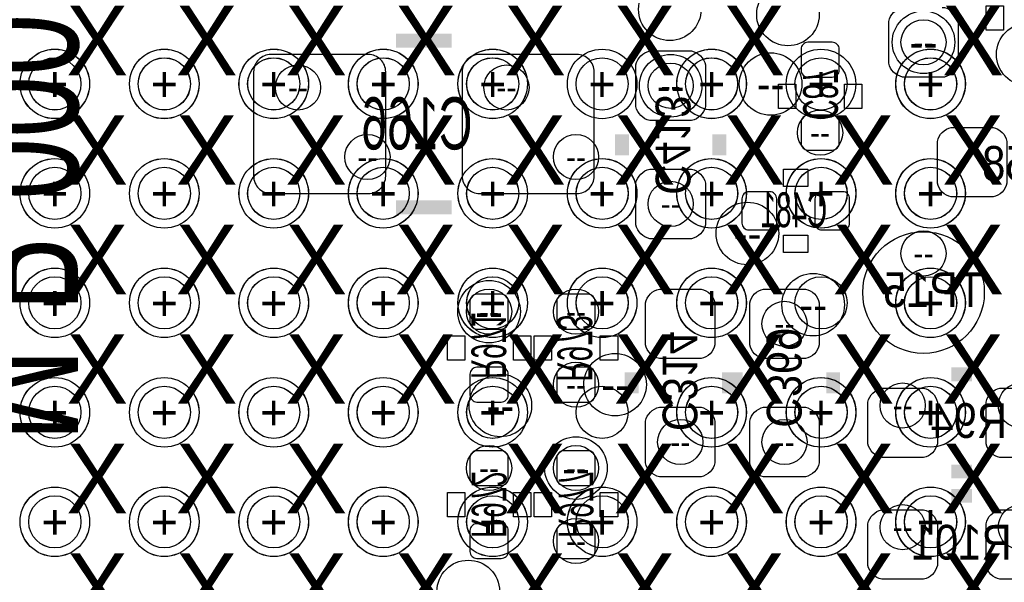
# Model space of a CAD drawing. Extents: x -22 to 398, y -34 to 263.
# Tile 10 of 48: x 27.37 to 34.57, y 14.12 to 18.23. Entities that reach past the tile are written whole.
import ezdxf
from ezdxf.enums import TextEntityAlignment as Align

# ---------------------------------------------------------------- set-up
doc = ezdxf.new("R2010")
doc.units = 0
for name, color, linetype in [('ASSY_BOT', 211, 'CONTINUOUS'), ('BOT', 153, 'CONTINUOUS'), ('DRILL', 254, 'CONTINUOUS'), ('SILK_BOT', 120, 'CONTINUOUS'), ('TOP', 5, 'CONTINUOUS')]:
    doc.layers.add(name, color=color, linetype=linetype)

# ---------------------------------------------------------------- blocks, each defined once
blk = doc.blocks.new('FIGURE_CIRCLE')
blk.add_circle((0, 0), 0.5)

msp = doc.modelspace()

# ---------------------------------------------------------------- linework, layer by layer
at = {"layer": 'BOT'}
for points in [[(33.725104, 17.91462), (33.725104, 18.21942, -0.294587), (33.826704, 18.32102), (34.131504, 18.32102, -0.294587), (34.233104, 18.21942), (34.233104, 17.91462, -0.294587), (34.131504, 17.81302), (33.826704, 17.81302, -0.294587)], [(33.312354, 17.81302, 0.414214), (33.363154, 17.86382), (33.363154, 18.01622, 0.414214), (33.312354, 18.06702), (33.134554, 18.06702, 0.414214), (33.083754, 18.01622), (33.083754, 17.86382, 0.414214), (33.134554, 17.81302)], [(32.385254, 17.90192), (32.385254, 17.59712, -0.294587), (32.283654, 17.49552), (31.978854, 17.49552, -0.294587), (31.877254, 17.59712), (31.877254, 17.90192, -0.294587), (31.978854, 18.00352), (32.283654, 18.00352, -0.294587)], [(30.048454, 17.08912), (30.048454, 17.85112, 0.414214), (29.921454, 17.97812), (29.210254, 17.97812, 0.414214), (29.083254, 17.85112), (29.083254, 17.08912, 0.414214), (29.210254, 16.96212), (29.921454, 16.96212, 0.414214)], [(31.572454, 17.08912), (31.572454, 17.85112, 0.414214), (31.445454, 17.97812), (30.734254, 17.97812, 0.414214), (30.607254, 17.85112), (30.607254, 17.08912, 0.414214), (30.734254, 16.96212), (31.445454, 16.96212, 0.414214)], [(33.134554, 17.53362, 0.414214), (33.083754, 17.48282), (33.083754, 17.33042, 0.414214), (33.134554, 17.27962), (33.312354, 17.27962, 0.414214), (33.363154, 17.33042), (33.363154, 17.48282, 0.414214), (33.312354, 17.53362)], [(34.487104, 16.93672), (34.182304, 16.93672, -0.294587), (34.080704, 17.03832), (34.080704, 17.34312, -0.294587), (34.182304, 17.44472), (34.487104, 17.44472, -0.294587), (34.588704, 17.34312), (34.588704, 17.03832, -0.294587)], [(32.385254, 17.03832), (32.385254, 16.73352, -0.294587), (32.283654, 16.63192), (31.978854, 16.63192, -0.294587), (31.877254, 16.73352), (31.877254, 17.03832, -0.294587), (31.978854, 17.13992), (32.283654, 17.13992, -0.294587)], [(32.905954, 16.92402, 0.414214), (32.855154, 16.97482), (32.702754, 16.97482, 0.414214), (32.651954, 16.92402), (32.651954, 16.74622, 0.414214), (32.702754, 16.69542), (32.855154, 16.69542, 0.414214), (32.905954, 16.74622)], [(33.439354, 16.92402, 0.414214), (33.388554, 16.97482), (33.236154, 16.97482, 0.414214), (33.185354, 16.92402), (33.185354, 16.74622, 0.414214), (33.236154, 16.69542), (33.388554, 16.69542, 0.414214), (33.439354, 16.74622)], [(32.455104, 16.16202), (32.455104, 15.85722, -0.294587), (32.353504, 15.75562), (32.048704, 15.75562, -0.294587), (31.947104, 15.85722), (31.947104, 16.16202, -0.294587), (32.048704, 16.26362), (32.353504, 16.26362, -0.294587)], [(33.217104, 16.16202), (33.217104, 15.85722, -0.294587), (33.115504, 15.75562), (32.810704, 15.75562, -0.294587), (32.709104, 15.85722), (32.709104, 16.16202, -0.294587), (32.810704, 16.26362), (33.115504, 16.26362, -0.294587)], [(30.893004, 15.97152, 0.414214), (30.943804, 16.02232), (30.943804, 16.17472, 0.414214), (30.893004, 16.22552), (30.715204, 16.22552, 0.414214), (30.664404, 16.17472), (30.664404, 16.02232, 0.414214), (30.715204, 15.97152)], [(31.528004, 15.97152, 0.414214), (31.578804, 16.02232), (31.578804, 16.17472, 0.414214), (31.528004, 16.22552), (31.350204, 16.22552, 0.414214), (31.299404, 16.17472), (31.299404, 16.02232, 0.414214), (31.350204, 15.97152)], [(30.893004, 15.43812, 0.414214), (30.943804, 15.48892), (30.943804, 15.64132, 0.414214), (30.893004, 15.69212), (30.715204, 15.69212, 0.414214), (30.664404, 15.64132), (30.664404, 15.48892, 0.414214), (30.715204, 15.43812)], [(31.528004, 15.43812, 0.414214), (31.578804, 15.48892), (31.578804, 15.64132, 0.414214), (31.528004, 15.69212), (31.350204, 15.69212, 0.414214), (31.299404, 15.64132), (31.299404, 15.48892, 0.414214), (31.350204, 15.43812)], [(33.674304, 15.53972), (33.979104, 15.53972, -0.294587), (34.080704, 15.43812), (34.080704, 15.13332, -0.294587), (33.979104, 15.03172), (33.674304, 15.03172, -0.294587), (33.572704, 15.13332), (33.572704, 15.43812, -0.294587)], [(34.537904, 15.53972), (34.842704, 15.53972, -0.294587), (34.944304, 15.43812), (34.944304, 15.13332, -0.294587), (34.842704, 15.03172), (34.537904, 15.03172, -0.294587), (34.436304, 15.13332), (34.436304, 15.43812, -0.294587)], [(32.455104, 15.29842), (32.455104, 14.99362, -0.294587), (32.353504, 14.89202), (32.048704, 14.89202, -0.294587), (31.947104, 14.99362), (31.947104, 15.29842, -0.294587), (32.048704, 15.40002), (32.353504, 15.40002, -0.294587)], [(33.217104, 15.29842), (33.217104, 14.99362, -0.294587), (33.115504, 14.89202), (32.810704, 14.89202, -0.294587), (32.709104, 14.99362), (32.709104, 15.29842, -0.294587), (32.810704, 15.40002), (33.115504, 15.40002, -0.294587)], [(30.893004, 14.82852, 0.414214), (30.943804, 14.87932), (30.943804, 15.03172, 0.414214), (30.893004, 15.08252), (30.715204, 15.08252, 0.414214), (30.664404, 15.03172), (30.664404, 14.87932, 0.414214), (30.715204, 14.82852)], [(31.350204, 15.08252, 0.414214), (31.299404, 15.03172), (31.299404, 14.87932, 0.414214), (31.350204, 14.82852), (31.528004, 14.82852, 0.414214), (31.578804, 14.87932), (31.578804, 15.03172, 0.414214), (31.528004, 15.08252)], [(33.674304, 14.65072), (33.979104, 14.65072, -0.294587), (34.080704, 14.54912), (34.080704, 14.24432, -0.294587), (33.979104, 14.14272), (33.674304, 14.14272, -0.294587), (33.572704, 14.24432), (33.572704, 14.54912, -0.294587)], [(34.537904, 14.65072), (34.842704, 14.65072, -0.294587), (34.944304, 14.54912), (34.944304, 14.24432, -0.294587), (34.842704, 14.14272), (34.537904, 14.14272, -0.294587), (34.436304, 14.24432), (34.436304, 14.54912, -0.294587)], [(30.893004, 14.29512, 0.414214), (30.943804, 14.34592), (30.943804, 14.49832, 0.414214), (30.893004, 14.54912), (30.715204, 14.54912, 0.414214), (30.664404, 14.49832), (30.664404, 14.34592, 0.414214), (30.715204, 14.29512)], [(31.350204, 14.54912, 0.414214), (31.299404, 14.49832), (31.299404, 14.34592, 0.414214), (31.350204, 14.29512), (31.528004, 14.29512, 0.414214), (31.578804, 14.34592), (31.578804, 14.49832, 0.414214), (31.528004, 14.54912)]]:
    msp.add_lwpolyline(points, format="xyb", close=True, dxfattribs=at)
msp.add_circle((33.979104, 16.23822), 0.4445, dxfattribs=at)
at = {"layer": 'SILK_BOT'}
for points in [[(34.563304, 18.15592), (34.436304, 18.15592), (34.436304, 18.33372), (34.563304, 18.33372)], [(32.918654, 17.76222), (33.045654, 17.76222), (33.045654, 17.58442), (32.918654, 17.58442)], [(33.401254, 17.76222), (33.528254, 17.76222), (33.528254, 17.58442), (33.401254, 17.58442)], [(33.134554, 17.13992), (33.134554, 17.01292), (32.956754, 17.01292), (32.956754, 17.13992)], [(33.134554, 16.65732), (33.134554, 16.53032), (32.956754, 16.53032), (32.956754, 16.65732)], [(30.626304, 15.74292), (30.499304, 15.74292), (30.499304, 15.92072), (30.626304, 15.92072)], [(31.108904, 15.74292), (30.981904, 15.74292), (30.981904, 15.92072), (31.108904, 15.92072)], [(31.261304, 15.74292), (31.134304, 15.74292), (31.134304, 15.92072), (31.261304, 15.92072)], [(31.743904, 15.74292), (31.616904, 15.74292), (31.616904, 15.92072), (31.743904, 15.92072)], [(30.626304, 14.59992), (30.499304, 14.59992), (30.499304, 14.77772), (30.626304, 14.77772)], [(31.108904, 14.59992), (30.981904, 14.59992), (30.981904, 14.77772), (31.108904, 14.77772)], [(31.134304, 14.77772), (31.261304, 14.77772), (31.261304, 14.59992), (31.134304, 14.59992)], [(31.616904, 14.77772), (31.743904, 14.77772), (31.743904, 14.59992), (31.616904, 14.59992)]]:
    msp.add_lwpolyline(points, close=True, dxfattribs=at)
at = {"layer": 'SILK_BOT', "const_width": 0.1016}
for points in [[(30.124654, 18.07972), (30.531054, 18.07972)], [(31.775654, 17.39392), (31.775654, 17.24152)], [(32.486854, 17.39392), (32.486854, 17.24152)], [(30.124654, 16.86052), (30.531054, 16.86052)], [(31.845504, 15.65402), (31.845504, 15.50162)], [(32.556704, 15.65402), (32.556704, 15.50162)], [(32.607504, 15.65402), (32.607504, 15.50162)], [(33.318704, 15.65402), (33.318704, 15.50162)], [(34.182304, 15.64132), (34.334704, 15.64132)], [(34.182304, 14.93012), (34.334704, 14.93012)], [(34.182304, 14.75232), (34.334704, 14.75232)]]:
    msp.add_lwpolyline(points, dxfattribs=at)
at = {"layer": 'TOP'}
for centre in [(27.63012, 17.762728), (28.43022, 17.762728), (29.230066, 17.762728), (30.030166, 17.762728), (30.830012, 17.762728), (31.630112, 17.762728), (32.430212, 17.762728), (33.230058, 17.762728), (34.030158, 17.762728), (27.63012, 16.962882), (28.43022, 16.962882), (29.230066, 16.962882), (30.030166, 16.962882), (30.830012, 16.962882), (31.630112, 16.962882), (32.430212, 16.962882), (33.230058, 16.962882), (34.030158, 16.962882), (27.63012, 16.162782), (28.43022, 16.162782), (29.230066, 16.162782), (30.030166, 16.162782), (30.830012, 16.162782), (31.630112, 16.162782), (32.430212, 16.162782), (33.230058, 16.162782), (34.030158, 16.162782), (27.63012, 15.362936), (28.43022, 15.362936), (29.230066, 15.362936), (30.030166, 15.362936), (30.830012, 15.362936), (31.630112, 15.362936), (32.430212, 15.362936), (33.230058, 15.362936), (34.030158, 15.362936), (27.63012, 14.562836), (28.43022, 14.562836), (29.230066, 14.562836), (30.030166, 14.562836), (30.830012, 14.562836), (31.630112, 14.562836), (32.430212, 14.562836), (33.230058, 14.562836), (34.030158, 14.562836)]:
    msp.add_circle(centre, 0.1905, dxfattribs=at)

# ---------------------------------------------------------------- block references
at = {"layer": 'DRILL'}
for p, xscale, yscale in [((32.124904, 18.30832), 0.4572, 0.4572), ((32.988504, 18.27022), 0.4572, 0.4572), ((33.979104, 18.06702), 0.4572, 0.4572), ((33.979104, 18.06702), 0.3302, 0.3302), ((34.741104, 17.97812), 0.4572, 0.4572), ((27.629866, 17.762474), 0.508, 0.508), ((27.630374, 17.763236), 0.508, 0.508), ((28.429966, 17.762474), 0.508, 0.508), ((28.430474, 17.763236), 0.508, 0.508), ((29.230066, 17.762728), 0.508, 0.508), ((29.230574, 17.763236), 0.508, 0.508), ((30.029912, 17.762728), 0.508, 0.508), ((30.030674, 17.763236), 0.508, 0.508), ((30.830012, 17.762728), 0.508, 0.508), ((30.830774, 17.763236), 0.508, 0.508), ((31.630112, 17.762728), 0.508, 0.508), ((32.429958, 17.762728), 0.508, 0.508), ((32.430974, 17.763236), 0.508, 0.508), ((32.861504, 17.76222), 0.4572, 0.4572), ((33.229804, 17.762728), 0.508, 0.508), ((34.029904, 17.762728), 0.508, 0.508), ((34.031174, 17.763236), 0.508, 0.508), ((27.630374, 17.763236), 0.381, 0.381), ((28.430474, 17.763236), 0.381, 0.381), ((29.230574, 17.763236), 0.381, 0.381), ((30.030674, 17.763236), 0.381, 0.381), ((30.830774, 17.763236), 0.381, 0.381), ((32.131254, 17.74952), 0.4572, 0.4572), ((32.430974, 17.763236), 0.381, 0.381), ((34.031174, 17.763236), 0.381, 0.381), ((29.407104, 17.73682), 0.3302, 0.3302), ((30.931104, 17.73682), 0.3302, 0.3302), ((32.131254, 17.74952), 0.3302, 0.3302), ((33.223454, 17.40662), 0.3302, 0.3302), ((29.915104, 17.22882), 0.3302, 0.3302), ((31.439104, 17.22882), 0.3302, 0.3302), ((27.63012, 16.962882), 0.508, 0.508), ((27.630374, 16.963136), 0.508, 0.508), ((28.43022, 16.962882), 0.508, 0.508), ((28.430474, 16.963136), 0.508, 0.508), ((29.230066, 16.962882), 0.508, 0.508), ((29.230574, 16.963136), 0.508, 0.508), ((30.029912, 16.962882), 0.508, 0.508), ((30.030674, 16.963136), 0.508, 0.508), ((30.830012, 16.962882), 0.508, 0.508), ((30.830774, 16.963136), 0.508, 0.508), ((31.630112, 16.962882), 0.508, 0.508), ((31.630874, 16.963136), 0.508, 0.508), ((32.429958, 16.962882), 0.508, 0.508), ((32.430974, 16.963136), 0.508, 0.508), ((33.229804, 16.962882), 0.508, 0.508), ((33.231074, 16.963136), 0.508, 0.508), ((34.029904, 16.962882), 0.508, 0.508), ((34.031174, 16.963136), 0.508, 0.508), ((27.630374, 16.963136), 0.381, 0.381), ((28.430474, 16.963136), 0.381, 0.381), ((29.230574, 16.963136), 0.381, 0.381), ((30.030674, 16.963136), 0.381, 0.381), ((30.830774, 16.963136), 0.381, 0.381), ((31.630874, 16.963136), 0.381, 0.381), ((32.430974, 16.963136), 0.381, 0.381), ((33.231074, 16.963136), 0.381, 0.381), ((34.031174, 16.963136), 0.381, 0.381), ((32.131254, 16.88592), 0.3302, 0.3302), ((32.69234, 16.67002), 0.4572, 0.4572), ((33.979104, 16.52397), 0.3302, 0.3302), ((27.63012, 16.162528), 0.508, 0.508), ((27.630374, 16.163036), 0.508, 0.508), ((28.43022, 16.162528), 0.508, 0.508), ((28.430474, 16.163036), 0.508, 0.508), ((29.230066, 16.162528), 0.508, 0.508), ((29.230574, 16.163036), 0.508, 0.508), ((30.029912, 16.162528), 0.508, 0.508), ((30.030674, 16.163036), 0.508, 0.508), ((30.830012, 16.162528), 0.508, 0.508), ((30.830774, 16.163036), 0.508, 0.508), ((31.630112, 16.162528), 0.508, 0.508), ((31.630874, 16.163036), 0.508, 0.508), ((32.429958, 16.162528), 0.508, 0.508), ((32.430974, 16.163036), 0.508, 0.508), ((34.029904, 16.162528), 0.508, 0.508), ((34.031174, 16.163036), 0.508, 0.508), ((27.630374, 16.163036), 0.381, 0.381), ((28.430474, 16.163036), 0.381, 0.381), ((29.230574, 16.163036), 0.381, 0.381), ((30.030674, 16.163036), 0.381, 0.381), ((30.830774, 16.163036), 0.381, 0.381), ((31.630874, 16.163036), 0.381, 0.381), ((32.430974, 16.163036), 0.381, 0.381), ((33.172654, 16.14932), 0.4572, 0.4572), ((34.031174, 16.163036), 0.381, 0.381), ((30.804104, 16.09852), 0.4572, 0.4572), ((30.804104, 16.09852), 0.3302, 0.3302), ((31.439104, 16.09852), 0.3302, 0.3302), ((32.963104, 16.00962), 0.3302, 0.3302), ((31.724854, 15.56512), 0.4572, 0.4572), ((31.439104, 15.56512), 0.3302, 0.3302), ((27.63012, 15.362682), 0.508, 0.508), ((27.630374, 15.362936), 0.508, 0.508), ((28.43022, 15.362682), 0.508, 0.508), ((28.430474, 15.362936), 0.508, 0.508), ((29.230066, 15.362682), 0.508, 0.508), ((29.230574, 15.362936), 0.508, 0.508), ((30.029912, 15.362682), 0.508, 0.508), ((30.030674, 15.362936), 0.508, 0.508), ((30.830012, 15.362682), 0.508, 0.508), ((30.830774, 15.362936), 0.508, 0.508), ((30.886654, 15.41272), 0.4572, 0.4572), ((32.429958, 15.362682), 0.508, 0.508), ((32.430974, 15.362936), 0.508, 0.508), ((33.229804, 15.362682), 0.508, 0.508), ((33.231074, 15.362936), 0.508, 0.508), ((34.029904, 15.362682), 0.508, 0.508), ((34.031174, 15.362936), 0.508, 0.508), ((27.630374, 15.362936), 0.381, 0.381), ((28.430474, 15.362936), 0.381, 0.381), ((29.230574, 15.362936), 0.381, 0.381), ((30.030674, 15.362936), 0.381, 0.381), ((30.830774, 15.362936), 0.381, 0.381), ((32.430974, 15.362936), 0.381, 0.381), ((33.231074, 15.362936), 0.381, 0.381), ((33.826704, 15.41272), 0.3302, 0.3302), ((34.031174, 15.362936), 0.381, 0.381), ((34.690304, 15.41272), 0.3302, 0.3302), ((32.201104, 15.14602), 0.3302, 0.3302), ((32.963104, 15.14602), 0.3302, 0.3302), ((31.439104, 14.95552), 0.4572, 0.4572), ((30.804104, 14.95552), 0.3302, 0.3302), ((31.439104, 14.95552), 0.3302, 0.3302), ((27.63012, 14.562582), 0.508, 0.508), ((27.630374, 14.562836), 0.508, 0.508), ((27.630374, 14.562836), 0.381, 0.381), ((28.43022, 14.562582), 0.508, 0.508), ((28.430474, 14.562836), 0.508, 0.508), ((28.430474, 14.562836), 0.381, 0.381), ((29.230066, 14.562582), 0.508, 0.508), ((29.230574, 14.562836), 0.508, 0.508), ((29.230574, 14.562836), 0.381, 0.381), ((30.029912, 14.562582), 0.508, 0.508), ((30.030674, 14.562836), 0.508, 0.508), ((30.030674, 14.562836), 0.381, 0.381), ((30.830012, 14.562582), 0.508, 0.508), ((30.830774, 14.562836), 0.508, 0.508), ((30.830774, 14.562836), 0.381, 0.381), ((31.630112, 14.562582), 0.508, 0.508), ((31.630874, 14.562836), 0.508, 0.508), ((31.630874, 14.562836), 0.381, 0.381), ((32.429958, 14.562582), 0.508, 0.508), ((32.430974, 14.562836), 0.508, 0.508), ((32.430974, 14.562836), 0.381, 0.381), ((33.229804, 14.562582), 0.508, 0.508), ((33.231074, 14.562836), 0.508, 0.508), ((33.231074, 14.562836), 0.381, 0.381), ((34.029904, 14.562582), 0.508, 0.508), ((34.031174, 14.562836), 0.508, 0.508), ((34.031174, 14.562836), 0.381, 0.381), ((33.826704, 14.52372), 0.3302, 0.3302), ((34.690304, 14.52372), 0.3302, 0.3302), ((31.439104, 14.42212), 0.3302, 0.3302), ((30.651704, 14.05382), 0.4572, 0.4572)]:
    msp.add_blockref('FIGURE_CIRCLE', p, dxfattribs=dict(at, xscale=xscale, yscale=yscale))

# ---------------------------------------------------------------- texts
at = {"layer": 'ASSY_BOT', "text_generation_flag": 2}
for s, width, p in [('C87', 0.6, (33.099248, 17.689576)), ('C413', 0.9, (32.021272, 17.31772)), ('R971', 0.6, (30.674818, 15.8496)), ('R973', 0.6, (31.303468, 15.83182)), ('C314', 0.9, (32.072072, 15.59052)), ('C369', 0.9, (32.833818, 15.61592)), ('R972', 0.6, (30.677104, 14.68882)), ('R977', 0.6, (31.312104, 14.68882))]:
    msp.add_text(s, height=0.254, rotation=270, dxfattribs=dict(at, width=width)).set_placement(p, align=Align.CENTER)
for s, height, width, p in [('C166', 0.381, 0.666667, (30.277054, 17.283938)), ('R258', 0.254, 0.9, (34.772854, 17.055084)), ('C481', 0.254, 0.6, (33.03143, 16.715994)), ('R94', 0.254, 0.9, (34.309304, 15.175738)), ('R101', 0.254, 0.9, (34.258504, 14.286738))]:
    msp.add_text(s, height=height, dxfattribs=dict(at, width=width)).set_placement(p, align=Align.CENTER)
at = {"layer": 'ASSY_BOT', "text_generation_flag": 2, "width": 0.9}
msp.add_text('TP15', height=0.254, dxfattribs=at).set_placement((34.41573, 16.131794))
at = {"layer": 'DRILL'}
for s, height, p in [('X', 0.508, (27.940254, 18.07972)), ('X', 0.508, (28.740354, 18.07972)), ('X', 0.508, (29.540454, 18.07972)), ('X', 0.508, (30.340554, 18.07972)), ('X', 0.508, (31.140654, 18.07972)), ('X', 0.508, (31.940754, 18.07972)), ('X', 0.508, (32.740854, 18.07972)), ('X', 0.508, (34.341054, 18.07972)), ('--', 0.2286, (33.979104, 18.06702)), ('--', 0.1651, (33.979104, 18.06702)), ('+', 0.254, (27.629866, 17.762474)), ('+', 0.254, (27.630374, 17.763236)), ('+', 0.254, (28.429966, 17.762474)), ('+', 0.254, (28.430474, 17.763236)), ('+', 0.254, (29.230066, 17.762728)), ('+', 0.254, (29.230574, 17.763236)), ('+', 0.254, (30.029912, 17.762728)), ('+', 0.254, (30.030674, 17.763236)), ('+', 0.254, (30.830012, 17.762728)), ('+', 0.254, (30.830774, 17.763236)), ('+', 0.254, (31.630112, 17.762728)), ('+', 0.254, (32.429958, 17.762728)), ('+', 0.254, (32.430974, 17.763236)), ('+', 0.254, (33.229804, 17.762728)), ('+', 0.254, (34.029904, 17.762728)), ('+', 0.254, (34.031174, 17.763236)), ('+', 0.1905, (27.630374, 17.763236)), ('+', 0.1905, (28.430474, 17.763236)), ('+', 0.1905, (29.230574, 17.763236)), ('+', 0.1905, (30.030674, 17.763236)), ('+', 0.1905, (30.830774, 17.763236)), ('+', 0.1905, (32.430974, 17.763236)), ('+', 0.1905, (34.031174, 17.763236)), ('--', 0.1651, (29.407104, 17.73682)), ('--', 0.1651, (30.931104, 17.73682)), ('--', 0.2286, (32.131254, 17.74952)), ('--', 0.1651, (32.131254, 17.74952)), ('--', 0.2286, (32.861504, 17.76222)), ('X', 0.508, (27.940254, 17.27962)), ('X', 0.508, (28.740354, 17.27962)), ('X', 0.508, (29.540454, 17.27962)), ('X', 0.508, (30.340554, 17.27962)), ('X', 0.508, (31.140654, 17.27962)), ('X', 0.508, (31.940754, 17.27962)), ('X', 0.508, (32.740854, 17.27962)), ('X', 0.508, (33.540954, 17.27962)), ('X', 0.508, (34.341054, 17.27962)), ('--', 0.1651, (33.223454, 17.40662)), ('--', 0.1651, (29.915104, 17.22882)), ('--', 0.1651, (31.439104, 17.22882)), ('+', 0.254, (27.63012, 16.962882)), ('+', 0.254, (27.630374, 16.963136)), ('+', 0.1905, (27.630374, 16.963136)), ('+', 0.254, (28.43022, 16.962882)), ('+', 0.254, (28.430474, 16.963136)), ('+', 0.1905, (28.430474, 16.963136)), ('+', 0.254, (29.230066, 16.962882)), ('+', 0.254, (29.230574, 16.963136)), ('+', 0.1905, (29.230574, 16.963136)), ('+', 0.254, (30.029912, 16.962882)), ('+', 0.254, (30.030674, 16.963136)), ('+', 0.1905, (30.030674, 16.963136)), ('+', 0.254, (30.830012, 16.962882)), ('+', 0.254, (30.830774, 16.963136)), ('+', 0.1905, (30.830774, 16.963136)), ('+', 0.254, (31.630112, 16.962882)), ('+', 0.254, (31.630874, 16.963136)), ('+', 0.1905, (31.630874, 16.963136)), ('+', 0.254, (32.429958, 16.962882)), ('+', 0.254, (32.430974, 16.963136)), ('+', 0.1905, (32.430974, 16.963136)), ('+', 0.254, (33.229804, 16.962882)), ('+', 0.254, (33.231074, 16.963136)), ('+', 0.1905, (33.231074, 16.963136)), ('+', 0.254, (34.029904, 16.962882)), ('+', 0.254, (34.031174, 16.963136)), ('+', 0.1905, (34.031174, 16.963136)), ('--', 0.1651, (32.131254, 16.88592)), ('X', 0.508, (27.940254, 16.47952)), ('X', 0.508, (28.740354, 16.47952)), ('X', 0.508, (29.540454, 16.47952)), ('X', 0.508, (30.340554, 16.47952)), ('X', 0.508, (31.140654, 16.47952)), ('X', 0.508, (31.940754, 16.47952)), ('X', 0.508, (32.740854, 16.47952)), ('X', 0.508, (33.540954, 16.47952)), ('X', 0.508, (34.341054, 16.47952)), ('--', 0.2286, (32.69234, 16.67002)), ('--', 0.1651, (33.979104, 16.52397)), ('+', 0.254, (27.63012, 16.162528)), ('+', 0.254, (27.630374, 16.163036)), ('+', 0.1905, (27.630374, 16.163036)), ('+', 0.254, (28.43022, 16.162528)), ('+', 0.254, (28.430474, 16.163036)), ('+', 0.1905, (28.430474, 16.163036)), ('+', 0.254, (29.230066, 16.162528)), ('+', 0.254, (29.230574, 16.163036)), ('+', 0.1905, (29.230574, 16.163036)), ('+', 0.254, (30.029912, 16.162528)), ('+', 0.254, (30.030674, 16.163036)), ('+', 0.1905, (30.030674, 16.163036)), ('+', 0.254, (30.830012, 16.162528)), ('+', 0.254, (30.830774, 16.163036)), ('+', 0.1905, (30.830774, 16.163036)), ('+', 0.254, (31.630112, 16.162528)), ('+', 0.254, (31.630874, 16.163036)), ('+', 0.1905, (31.630874, 16.163036)), ('+', 0.254, (32.429958, 16.162528)), ('+', 0.254, (32.430974, 16.163036)), ('+', 0.1905, (32.430974, 16.163036)), ('+', 0.254, (34.029904, 16.162528)), ('+', 0.254, (34.031174, 16.163036)), ('+', 0.1905, (34.031174, 16.163036)), ('--', 0.2286, (33.172654, 16.14932)), ('--', 0.2286, (30.804104, 16.09852)), ('--', 0.1651, (30.804104, 16.09852)), ('--', 0.1651, (31.439104, 16.09852)), ('--', 0.1651, (32.963104, 16.00962)), ('X', 0.508, (27.940254, 15.67942)), ('X', 0.508, (28.740354, 15.67942)), ('X', 0.508, (29.540454, 15.67942)), ('X', 0.508, (30.340554, 15.67942)), ('X', 0.508, (31.140654, 15.67942)), ('X', 0.508, (31.940754, 15.67942)), ('X', 0.508, (32.740854, 15.67942)), ('X', 0.508, (33.540954, 15.67942)), ('X', 0.508, (34.341054, 15.67942)), ('--', 0.1651, (31.439104, 15.56512)), ('--', 0.2286, (31.724854, 15.56512)), ('+', 0.254, (27.63012, 15.362682)), ('+', 0.254, (27.630374, 15.362936)), ('+', 0.1905, (27.630374, 15.362936)), ('+', 0.254, (28.43022, 15.362682)), ('+', 0.254, (28.430474, 15.362936)), ('+', 0.1905, (28.430474, 15.362936)), ('+', 0.254, (29.230066, 15.362682)), ('+', 0.254, (29.230574, 15.362936)), ('+', 0.1905, (29.230574, 15.362936)), ('+', 0.254, (30.029912, 15.362682)), ('+', 0.254, (30.030674, 15.362936)), ('+', 0.1905, (30.030674, 15.362936)), ('+', 0.254, (30.830012, 15.362682)), ('+', 0.254, (30.830774, 15.362936)), ('+', 0.1905, (30.830774, 15.362936)), ('+', 0.254, (32.429958, 15.362682)), ('+', 0.254, (32.430974, 15.362936)), ('+', 0.1905, (32.430974, 15.362936)), ('+', 0.254, (33.229804, 15.362682)), ('+', 0.254, (33.231074, 15.362936)), ('+', 0.1905, (33.231074, 15.362936)), ('--', 0.1651, (33.826704, 15.41272)), ('+', 0.254, (34.029904, 15.362682)), ('+', 0.254, (34.031174, 15.362936)), ('+', 0.1905, (34.031174, 15.362936)), ('--', 0.2286, (30.886654, 15.41272)), ('X', 0.508, (27.940254, 14.87932)), ('X', 0.508, (28.740354, 14.87932)), ('X', 0.508, (29.540454, 14.87932)), ('X', 0.508, (31.140654, 14.87932)), ('X', 0.508, (31.940754, 14.87932)), ('--', 0.1651, (32.201104, 15.14602)), ('X', 0.508, (32.740854, 14.87932)), ('--', 0.1651, (32.963104, 15.14602)), ('X', 0.508, (33.540954, 14.87932)), ('X', 0.508, (34.341054, 14.87932)), ('--', 0.1651, (30.804104, 14.95552)), ('--', 0.2286, (31.439104, 14.95552)), ('--', 0.1651, (31.439104, 14.95552)), ('+', 0.254, (27.63012, 14.562582)), ('+', 0.254, (27.630374, 14.562836)), ('+', 0.1905, (27.630374, 14.562836)), ('+', 0.254, (28.43022, 14.562582)), ('+', 0.254, (28.430474, 14.562836)), ('+', 0.1905, (28.430474, 14.562836)), ('+', 0.254, (29.230066, 14.562582)), ('+', 0.254, (29.230574, 14.562836)), ('+', 0.1905, (29.230574, 14.562836)), ('+', 0.254, (30.029912, 14.562582)), ('+', 0.254, (30.030674, 14.562836)), ('+', 0.1905, (30.030674, 14.562836)), ('+', 0.254, (30.830012, 14.562582)), ('+', 0.254, (30.830774, 14.562836)), ('+', 0.1905, (30.830774, 14.562836)), ('+', 0.254, (31.630112, 14.562582)), ('+', 0.254, (31.630874, 14.562836)), ('+', 0.1905, (31.630874, 14.562836)), ('+', 0.254, (32.429958, 14.562582)), ('+', 0.254, (32.430974, 14.562836)), ('+', 0.1905, (32.430974, 14.562836)), ('+', 0.254, (33.229804, 14.562582)), ('+', 0.254, (33.231074, 14.562836)), ('+', 0.1905, (33.231074, 14.562836)), ('+', 0.254, (34.029904, 14.562582)), ('+', 0.254, (34.031174, 14.562836)), ('+', 0.1905, (34.031174, 14.562836)), ('--', 0.1651, (33.826704, 14.52372)), ('--', 0.1651, (31.439104, 14.42212)), ('X', 0.508, (27.940254, 14.07922)), ('X', 0.508, (28.740354, 14.07922)), ('X', 0.508, (29.540454, 14.07922)), ('X', 0.508, (30.340554, 14.07922)), ('X', 0.508, (31.140654, 14.07922)), ('X', 0.508, (31.940754, 14.07922)), ('X', 0.508, (32.740854, 14.07922)), ('X', 0.508, (33.540954, 14.07922)), ('X', 0.508, (34.341054, 14.07922))]:
    msp.add_text(s, height=height, dxfattribs=at).set_placement(p, align=Align.MIDDLE_CENTER)
at = {"layer": 'SILK_BOT', "text_generation_flag": 2, "width": 0.685714}
msp.add_text('M-P-00063-0002 REV-2.0', height=0.889, rotation=270, dxfattribs=at).set_placement((26.91003, 15.149576))

doc.saveas('drawing.dxf')
